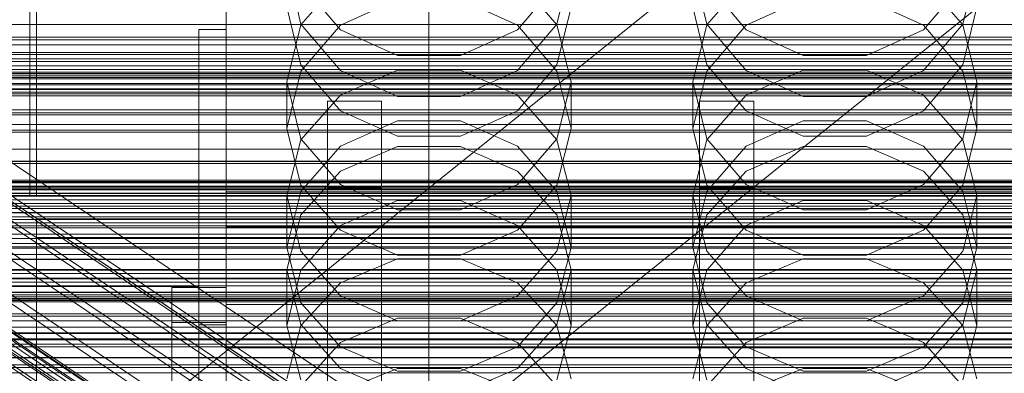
# Model space of a CAD drawing. Header units: millimetres. Extents: x -2233 to 65662, y -50530 to 6847.
# Tile 89 of 256: x -190 to -45, y -34461 to -34409. Entities that reach past the tile are written whole.
import ezdxf

# ---------------------------------------------------------------- set-up
doc = ezdxf.new("R2010")
doc.units = ezdxf.units.MM
for name, color, linetype, lineweight in [('COTAS_O', 1, 'Continuous', 0), ('COTAS_P', 1, 'Continuous', 0), ('frontal_briquetadora', 7, 'Continuous', 0), ('frontal_C01', 7, 'Continuous', 0), ('frontal_C02', 7, 'Continuous', 0), ('frontal_C03', 7, 'Continuous', 0), ('frontal_C04', 7, 'Continuous', 0), ('frontal_mezcladora', 7, 'Continuous', 0), ('frontal_secador', 7, 'Continuous', 0), ('frontal_tolva', 7, 'Continuous', 0)]:
    doc.layers.add(name, color=color, linetype=linetype, lineweight=lineweight)
doc.dimstyles.new('R19_100', dxfattribs={"dimtxt": 250, "dimasz": 150, "dimexe": 150, "dimexo": 80, "dimgap": 100, "dimtad": 1, "dimtih": 1, "dimtoh": 1, "dimdsep": 46, "dimcen": 0.09, "dimadec": 0, "dimazin": 0, "dimtfac": 1, "dimtdec": 4, "dimtofl": 0, "dimtmove": 0, "dimatfit": 3, "dimfxl": 1, "dimtolj": 1, "dimtzin": 0, "dimarcsym": 0})

# ---------------------------------------------------------------- blocks, each defined once
blk = doc.blocks.new('DIM_R32_40')
at = {"layer": 'COTAS_P'}
for p, q in [((-150, -32200), (550, -32200)), ((550, -32200), (505, -32350)), ((550, -34800), (550, -32200)), ((550, -32200), (595, -32350)), ((550, -34800), (505, -34650)), ((550, -34800), (595, -34650)), ((-150, -34800), (550, -34800))]:
    blk.add_line(p, q, dxfattribs=at)
blk.add_text('2600 P', height=250, rotation=90, dxfattribs=at).set_placement((450, -33500))
blk = doc.blocks.new('DIM_R32_42')
at = {"layer": 'COTAS_O'}
for p, q in [((-650, -33700), (50, -33700)), ((50, -33700), (5, -33850)), ((50, -34900), (50, -33700)), ((50, -33700), (95, -33850)), ((50, -34900), (5, -34750)), ((50, -34900), (95, -34750)), ((-650, -34900), (50, -34900))]:
    blk.add_line(p, q, dxfattribs=at)
blk.add_text('1200 O', height=250, rotation=90, dxfattribs=at).set_placement((-50, -34300))
blk = doc.blocks.new('DIM_R32_43')
at = {"layer": 'COTAS_O'}
for p, q in [((-650, -34200), (-500, -34155)), ((650, -34200), (500, -34155)), ((-650, -34900), (-650, -34200)), ((-650, -34200), (650, -34200)), ((-650, -34200), (-500, -34245)), ((650, -34200), (500, -34245)), ((650, -34900), (650, -34200))]:
    blk.add_line(p, q, dxfattribs=at)
blk.add_text('1300 O', height=250, dxfattribs=at).set_placement((0, -34100))

msp = doc.modelspace()

# ---------------------------------------------------------------- linework, layer by layer
at = {"layer": 'frontal_briquetadora'}
for p, q in [((-160, -34391.832), (-160, -34410.648)), ((-160, -34392.425), (-160, -34411.23)), ((-160, -34411.813), (-160, -34393.018)), ((-148.92, -34409.66), (-151, -34401.081)), ((-109, -34401.081), (-111.08, -34409.66)), ((-88.92, -34409.66), (-91, -34401.081)), ((-49, -34401.081), (-51.08, -34409.66)), ((-148.92, -34409.801), (-143.093, -34403.051)), ((-143.094, -34410.517), (-148.92, -34403.634)), ((-116.907, -34403.051), (-111.08, -34409.801)), ((-111.08, -34403.634), (-116.906, -34410.517)), ((-88.92, -34409.801), (-83.093, -34403.051)), ((-83.094, -34410.517), (-88.92, -34403.634)), ((-56.907, -34403.051), (-51.08, -34409.801)), ((-51.08, -34403.634), (-56.906, -34410.517)), ((-188, -34406.677), (-188, -34416.673)), ((-188, -34407), (-188, -34410.905)), ((-134.674, -34405.988), (-143.094, -34409.807)), ((-116.906, -34409.807), (-125.326, -34405.988)), ((-74.674, -34405.988), (-83.094, -34409.807)), ((-56.906, -34409.807), (-65.326, -34405.988)), ((-151, -34407.145), (-148.92, -34415.689)), ((-111.08, -34415.689), (-109, -34407.145)), ((-91, -34407.145), (-88.92, -34415.689)), ((-51.08, -34415.689), (-49, -34407.145)), ((-151, -34418.219), (-148.92, -34409.801)), ((-143.093, -34416.54), (-148.92, -34409.66)), ((-143.094, -34409.807), (-148.92, -34416.648)), ((-111.08, -34409.66), (-116.907, -34416.54)), ((-111.08, -34416.648), (-116.906, -34409.807)), ((-111.08, -34409.801), (-109, -34418.219)), ((-91, -34418.219), (-88.92, -34409.801)), ((-83.093, -34416.54), (-88.92, -34409.66)), ((-83.094, -34409.807), (-88.92, -34416.648)), ((-51.08, -34409.66), (-56.907, -34416.54)), ((-51.08, -34416.648), (-56.906, -34409.807)), ((-51.08, -34409.801), (-49, -34418.219)), ((-188, -34410.905), (-188, -34414.036)), ((-164, -34410.477), (-164, -34454.149)), ((-164, -34448.619), (-164, -34410.477)), ((-164, -34410.477), (-160, -34410.477)), ((-160, -34454.149), (-160, -34410.477)), ((-160, -34410.477), (-160, -34448.619)), ((-160, -34410.648), (-160, -34429.115)), ((-160, -34411.23), (-160, -34429.686)), ((-134.674, -34414.319), (-143.094, -34410.517)), ((-116.906, -34410.517), (-125.326, -34414.319)), ((-74.674, -34414.319), (-83.094, -34410.517)), ((-56.906, -34410.517), (-65.326, -34414.319)), ((-160, -34430.257), (-160, -34411.813)), ((-188, -34414.036), (-188, -34415.774)), ((-125.326, -34414.319), (-134.674, -34414.319)), ((-65.326, -34414.319), (-74.674, -34414.319)), ((-148.92, -34415.689), (-143.094, -34422.488)), ((-116.906, -34422.488), (-111.08, -34415.689)), ((-88.92, -34415.689), (-83.094, -34422.488)), ((-56.906, -34422.488), (-51.08, -34415.689)), ((-188, -34416.673), (-188, -34424.603)), ((-148.92, -34416.648), (-151, -34425.108)), ((-134.673, -34416.505), (-143.093, -34420.17)), ((-134.673, -34420.358), (-143.093, -34416.54)), ((-125.327, -34416.505), (-134.673, -34416.505)), ((-116.907, -34420.17), (-125.327, -34416.505)), ((-116.907, -34416.54), (-125.327, -34420.358)), ((-109, -34425.108), (-111.08, -34416.648)), ((-88.92, -34416.648), (-91, -34425.108)), ((-74.673, -34416.505), (-83.093, -34420.17)), ((-74.673, -34420.358), (-83.093, -34416.54)), ((-65.327, -34416.505), (-74.673, -34416.505)), ((-56.907, -34420.17), (-65.327, -34416.505)), ((-56.907, -34416.54), (-65.327, -34420.358)), ((-49, -34425.108), (-51.08, -34416.648)), ((-151, -34418.219), (-151, -34425.108)), ((-151, -34418.219), (-148.92, -34426.637)), ((-111.08, -34426.637), (-109, -34418.219)), ((-109, -34418.219), (-109, -34425.108)), ((-91, -34418.219), (-91, -34425.108)), ((-91, -34418.219), (-88.92, -34426.637)), ((-51.08, -34426.637), (-49, -34418.219)), ((-49, -34418.219), (-49, -34425.108)), ((-143.093, -34420.17), (-148.92, -34426.776)), ((-111.08, -34426.776), (-116.907, -34420.17)), ((-83.093, -34420.17), (-88.92, -34426.776)), ((-51.08, -34426.776), (-56.907, -34420.17)), ((-125.327, -34420.358), (-134.673, -34420.358)), ((-65.327, -34420.358), (-74.673, -34420.358)), ((-143.094, -34422.488), (-134.674, -34426.241)), ((-125.326, -34426.241), (-116.906, -34422.488)), ((-83.094, -34422.488), (-74.674, -34426.241)), ((-65.326, -34426.241), (-56.906, -34422.488)), ((-143.094, -34427.72), (-134.674, -34423.972)), ((-134.674, -34423.972), (-125.326, -34423.972)), ((-125.326, -34423.972), (-116.906, -34427.72)), ((-83.094, -34427.72), (-74.674, -34423.972)), ((-74.674, -34423.972), (-65.326, -34423.972)), ((-65.326, -34423.972), (-56.906, -34427.72)), ((-188, -34424.603), (-188, -34430.351)), ((-148.92, -34433.486), (-151, -34425.108)), ((-109, -34425.108), (-111.08, -34433.486)), ((-88.92, -34433.486), (-91, -34425.108)), ((-49, -34425.108), (-51.08, -34433.486)), ((-148.92, -34426.776), (-151, -34435.012)), ((-148.92, -34426.637), (-143.093, -34433.388)), ((-134.674, -34426.241), (-125.326, -34426.241)), ((-116.907, -34433.388), (-111.08, -34426.637)), ((-109, -34435.012), (-111.08, -34426.776)), ((-88.92, -34426.776), (-91, -34435.012)), ((-88.92, -34426.637), (-83.093, -34433.388)), ((-74.674, -34426.241), (-65.326, -34426.241)), ((-56.907, -34433.388), (-51.08, -34426.637)), ((-49, -34435.012), (-51.08, -34426.776)), ((-148.92, -34434.426), (-143.094, -34427.72)), ((-143.093, -34431.392), (-134.673, -34427.785)), ((-134.673, -34427.785), (-125.327, -34427.785)), ((-125.327, -34427.785), (-116.907, -34431.392)), ((-116.906, -34427.72), (-111.08, -34434.426)), ((-88.92, -34434.426), (-83.094, -34427.72)), ((-83.093, -34431.392), (-74.673, -34427.785)), ((-74.673, -34427.785), (-65.327, -34427.785)), ((-65.327, -34427.785), (-56.907, -34431.392)), ((-56.906, -34427.72), (-51.08, -34434.426)), ((-188, -34430.351), (-188, -34433.833)), ((-160, -34429.115), (-160, -34447.187)), ((-160, -34429.686), (-160, -34447.745)), ((-160, -34448.302), (-160, -34430.257)), ((-148.92, -34437.891), (-143.093, -34431.392)), ((-116.907, -34431.392), (-111.08, -34437.891)), ((-88.92, -34437.891), (-83.093, -34431.392)), ((-56.907, -34431.392), (-51.08, -34437.891)), ((-188, -34433.833), (-188, -34435)), ((-160, -34434.477), (-160, -34478.149)), ((200, -34434.477), (-160, -34434.477)), ((-160, -34434.477), (-160, -34439.62)), ((-151, -34442.708), (-148.92, -34434.426)), ((-143.094, -34440.145), (-148.92, -34433.486)), ((-143.093, -34433.388), (-134.673, -34437.134)), ((-125.327, -34437.134), (-116.907, -34433.388)), ((-111.08, -34433.486), (-116.906, -34440.145)), ((-111.08, -34434.426), (-109, -34442.708)), ((-91, -34442.708), (-88.92, -34434.426)), ((-83.094, -34440.145), (-88.92, -34433.486)), ((-83.093, -34433.388), (-74.673, -34437.134)), ((-65.327, -34437.134), (-56.907, -34433.388)), ((-51.08, -34433.486), (-56.906, -34440.145)), ((-51.08, -34434.426), (-49, -34442.708)), ((-151, -34435.012), (-151, -34442.708)), ((-151, -34435.012), (-148.92, -34443.249)), ((-134.674, -34435.765), (-143.094, -34439.459)), ((-125.326, -34435.765), (-134.674, -34435.765)), ((-116.906, -34439.459), (-125.326, -34435.765)), ((-111.08, -34443.249), (-109, -34435.012)), ((-109, -34435.012), (-109, -34442.708)), ((-91, -34435.012), (-91, -34442.708)), ((-91, -34435.012), (-88.92, -34443.249)), ((-74.674, -34435.765), (-83.094, -34439.459)), ((-65.326, -34435.765), (-74.674, -34435.765)), ((-56.906, -34439.459), (-65.326, -34435.765)), ((-51.08, -34443.249), (-49, -34435.012)), ((-49, -34435.012), (-49, -34442.708)), ((-134.673, -34437.134), (-125.327, -34437.134)), ((-74.673, -34437.134), (-65.327, -34437.134)), ((-160, -34441.272), (-160, -34438.696)), ((-160, -34438.696), (-160, -34442.962)), ((-151, -34445.996), (-148.92, -34437.891)), ((-111.08, -34437.891), (-109, -34445.996)), ((-91, -34445.996), (-88.92, -34437.891)), ((-51.08, -34437.891), (-49, -34445.996)), ((-160, -34483.291), (-160, -34439.62)), ((-160, -34439.62), (200, -34439.62)), ((-143.094, -34439.459), (-148.92, -34446.067)), ((-134.674, -34443.818), (-143.094, -34440.145)), ((-116.906, -34440.145), (-125.326, -34443.818)), ((-111.08, -34446.067), (-116.906, -34439.459)), ((-83.094, -34439.459), (-88.92, -34446.067)), ((-74.674, -34443.818), (-83.094, -34440.145)), ((-56.906, -34440.145), (-65.326, -34443.818)), ((-51.08, -34446.067), (-56.906, -34439.459)), ((-160, -34450.299), (-160, -34441.272)), ((-160, -34442.962), (-160, -34453.421)), ((-148.92, -34450.901), (-151, -34442.708)), ((-148.92, -34443.249), (-143.093, -34449.855)), ((-116.907, -34449.855), (-111.08, -34443.249)), ((-109, -34442.708), (-111.08, -34450.901)), ((-88.92, -34450.901), (-91, -34442.708)), ((-88.92, -34443.249), (-83.093, -34449.855)), ((-56.907, -34449.855), (-51.08, -34443.249)), ((-49, -34442.708), (-51.08, -34450.901)), ((-210, -34444.477), (-160, -34444.477)), ((-164, -34444.477), (-160, -34444.477)), ((-164, -34474.477), (-164, -34444.477)), ((-160, -34474.477), (-160, -34444.477)), ((-143.093, -34447.906), (-134.673, -34444.394)), ((-125.326, -34443.818), (-134.674, -34443.818)), ((-134.673, -34444.394), (-125.327, -34444.394)), ((-125.327, -34444.394), (-116.907, -34447.906)), ((-83.093, -34447.906), (-74.673, -34444.394)), ((-65.326, -34443.818), (-74.674, -34443.818)), ((-74.673, -34444.394), (-65.327, -34444.394)), ((-65.327, -34444.394), (-56.907, -34447.906)), ((-160, -34448.416), (-160, -34444.991)), ((-151, -34445.996), (-151, -34454.221)), ((-148.92, -34454.101), (-151, -34445.996)), ((-148.92, -34446.067), (-151, -34454.221)), ((-109, -34445.996), (-111.08, -34454.101)), ((-109, -34454.221), (-111.08, -34446.067)), ((-109, -34445.996), (-109, -34454.221)), ((-91, -34445.996), (-91, -34454.221)), ((-88.92, -34454.101), (-91, -34445.996)), ((-88.92, -34446.067), (-91, -34454.221)), ((-49, -34445.996), (-51.08, -34454.101)), ((-49, -34454.221), (-51.08, -34446.067)), ((-49, -34445.996), (-49, -34454.221)), ((-160, -34447.187), (-160, -34464.816)), ((-160, -34447.745), (-160, -34465.36)), ((-206, -34448.477), (-164, -34448.477)), ((-168, -34474.822), (-168, -34448.619)), ((-168, -34448.619), (-168, -34453.761)), ((-160, -34448.619), (-168, -34448.619)), ((-164, -34454.477), (-164, -34448.477)), ((-164, -34492.29), (-164, -34448.619)), ((-160, -34448.619), (-164, -34448.619)), ((-160, -34465.903), (-160, -34448.302)), ((-160, -34458.171), (-160, -34448.416)), ((-160, -34448.619), (-160, -34492.29)), ((-160, -34448.619), (-160, -34474.822)), ((-160, -34453.761), (-160, -34448.619)), ((-148.92, -34454.234), (-143.093, -34447.906)), ((-116.907, -34447.906), (-111.08, -34454.234)), ((-88.92, -34454.234), (-83.093, -34447.906)), ((-56.907, -34447.906), (-51.08, -34454.234)), ((-160, -34464.401), (-160, -34450.299)), ((-143.093, -34449.855), (-134.673, -34453.52)), ((-125.327, -34453.52), (-116.907, -34449.855)), ((-83.093, -34449.855), (-74.673, -34453.52)), ((-65.327, -34453.52), (-56.907, -34449.855)), ((-160, -34453.453), (-160, -34450.877)), ((-160, -34450.877), (-160, -34455.143)), ((-160, -34451.11), (-160, -34483.291)), ((200, -34451.11), (-160, -34451.11)), ((-160, -34451.11), (-160, -34457.538)), ((-143.094, -34457.404), (-148.92, -34450.901)), ((-111.08, -34450.901), (-116.906, -34457.404)), ((-83.094, -34457.404), (-88.92, -34450.901)), ((-51.08, -34450.901), (-56.906, -34457.404)), ((-160, -34453.421), (-160, -34468.481)), ((-160, -34462.48), (-160, -34453.453)), ((-134.674, -34453.127), (-143.094, -34456.734)), ((-125.326, -34453.127), (-134.674, -34453.127)), ((-134.673, -34453.52), (-125.327, -34453.52)), ((-116.906, -34456.734), (-125.326, -34453.127)), ((-74.674, -34453.127), (-83.094, -34456.734)), ((-65.326, -34453.127), (-74.674, -34453.127)), ((-74.673, -34453.52), (-65.327, -34453.52)), ((-56.906, -34456.734), (-65.326, -34453.127)), ((-206, -34454.477), (-164, -34454.477)), ((-168, -34453.761), (-168, -34479.964)), ((-168, -34453.761), (-160, -34453.761)), ((-164, -34454.149), (-164, -34674)), ((-164, -34492.29), (-164, -34454.149)), ((-164, -34454.149), (-160, -34454.149)), ((-160, -34479.964), (-160, -34453.761)), ((-160, -34674), (-160, -34454.149)), ((-160, -34454.149), (-160, -34492.29)), ((-151, -34454.221), (-148.92, -34462.278)), ((-151, -34462.125), (-148.92, -34454.234)), ((-143.093, -34460.601), (-148.92, -34454.101)), ((-111.08, -34454.101), (-116.907, -34460.601)), ((-111.08, -34462.278), (-109, -34454.221)), ((-111.08, -34454.234), (-109, -34462.125)), ((-91, -34454.221), (-88.92, -34462.278)), ((-91, -34462.125), (-88.92, -34454.234)), ((-83.093, -34460.601), (-88.92, -34454.101)), ((-51.08, -34454.101), (-56.907, -34460.601)), ((-51.08, -34462.278), (-49, -34454.221)), ((-51.08, -34454.234), (-49, -34462.125)), ((-160, -34455.143), (-160, -34465.602)), ((-160, -34489.719), (-160, -34457.538)), ((-160, -34457.538), (200, -34457.538)), ((-143.094, -34456.734), (-148.92, -34463.181)), ((-134.674, -34460.988), (-143.094, -34457.404)), ((-116.906, -34457.404), (-125.326, -34460.988)), ((-111.08, -34463.18), (-116.906, -34456.734)), ((-83.094, -34456.734), (-88.92, -34463.181)), ((-74.674, -34460.988), (-83.094, -34457.404)), ((-56.906, -34457.404), (-65.326, -34460.988)), ((-51.08, -34463.18), (-56.906, -34456.734)), ((-160, -34472.77), (-160, -34458.171)), ((-134.673, -34460.596), (-143.093, -34464.004)), ((-134.673, -34464.208), (-143.093, -34460.601)), ((-125.327, -34460.596), (-134.673, -34460.596)), ((-116.907, -34464.004), (-125.327, -34460.596)), ((-116.907, -34460.601), (-125.327, -34464.208)), ((-74.673, -34460.596), (-83.093, -34464.004)), ((-74.673, -34464.208), (-83.093, -34460.601)), ((-65.327, -34460.596), (-74.673, -34460.596)), ((-56.907, -34464.004), (-65.327, -34460.596)), ((-56.907, -34460.601), (-65.327, -34464.208)), ((-125.326, -34460.988), (-134.674, -34460.988)), ((-65.326, -34460.988), (-74.674, -34460.988))]:
    msp.add_line(p, q, dxfattribs=at)
at = {"layer": 'frontal_C01'}
for p, q in [((-130, -34471.612), (-130, -34196.607)), ((-130, -34202.366), (-130, -34477.371)), ((-332.629, -34341.595), (-148.32, -34465.464)), ((-331.181, -34341.33), (-146.872, -34465.2)), ((-330.692, -34342.506), (-146.383, -34466.375)), ((-334.938, -34343.281), (-150.629, -34467.151)), ((-356.348, -34345.756), (-142.549, -34489.444)), ((-355.53, -34345.158), (-141.731, -34488.847)), ((-355.017, -34345.064), (-141.218, -34488.753)), ((-354.844, -34345.481), (-141.045, -34489.169)), ((-331.197, -34345.041), (-146.887, -34468.911)), ((-357.415, -34346.817), (-143.617, -34490.505)), ((-355.022, -34346.379), (-141.224, -34490.068)), ((-337.95, -34346.275), (-153.641, -34470.144)), ((-358.659, -34348.268), (-144.861, -34491.956)), ((-355.541, -34347.698), (-141.742, -34491.387)), ((-332.659, -34348.764), (-148.35, -34472.633)), ((-356.363, -34349.348), (-142.565, -34493.037)), ((-341.461, -34350.372), (-157.152, -34474.241)), ((-334.981, -34353.42), (-150.672, -34477.289)), ((-160.922, -34479.161), (-345.231, -34355.292)), ((-338.003, -34358.692), (-153.694, -34482.562)), ((-130, -34471.612), (-228.298, -34405.548)), ((-228.298, -34411.307), (-130, -34477.371)), ((430, -34456.223), (-430, -34456.223)), ((430, -34461.223), (-430, -34461.223))]:
    msp.add_line(p, q, dxfattribs=at)
at = {"layer": 'frontal_C02'}
for p, q in [((-130, -34521.432), (-130, -34230.937)), ((-130, -34236.667), (-130, -34527.162)), ((-311.15, -34416.368), (311.15, -34416.368)), ((-311.15, -34416.964), (311.15, -34416.964)), ((-311.15, -34417.501), (311.15, -34417.501)), ((-311.15, -34419.249), (311.15, -34419.249)), ((-311.15, -34420.287), (311.15, -34420.287)), ((-311.15, -34423.068), (311.15, -34423.068)), ((-311.15, -34424.535), (311.15, -34424.535)), ((-311.15, -34428.159), (311.15, -34428.159)), ((-311.15, -34429.956), (311.15, -34429.956)), ((-440, -34432.754), (440, -34432.754)), ((-440, -34432.965), (440, -34432.965)), ((-440, -34433.156), (440, -34433.156)), ((-440, -34433.775), (440, -34433.775)), ((-440, -34434.143), (440, -34434.143)), ((311.15, -34434.176), (-311.15, -34434.176)), ((-440, -34435.128), (440, -34435.128)), ((-440, -34435.648), (440, -34435.648)), ((-311.15, -34436.18), (311.15, -34436.18)), ((-440, -34436.932), (440, -34436.932)), ((-440, -34437.569), (440, -34437.569)), ((440, -34439.064), (-440, -34439.064)), ((-440, -34439.774), (440, -34439.774)), ((-440, -34441.379), (440, -34441.379)), ((-311.15, -34440.709), (311.15, -34440.709)), ((-440, -34442.114), (440, -34442.114)), ((-311.15, -34442.784), (311.15, -34442.784)), ((-440, -34443.719), (440, -34443.719)), ((-440, -34444.429), (440, -34444.429)), ((-440, -34445.925), (440, -34445.925)), ((-440, -34446.561), (440, -34446.561)), ((-440, -34447.845), (440, -34447.845)), ((-311.15, -34447.313), (311.15, -34447.313)), ((-440, -34448.365), (440, -34448.365)), ((-311.15, -34449.317), (311.15, -34449.317)), ((-440, -34449.351), (440, -34449.351)), ((-440, -34449.718), (440, -34449.718)), ((-440, -34450.338), (440, -34450.338)), ((-440, -34450.528), (440, -34450.528)), ((-440, -34450.739), (440, -34450.739)), ((-311.15, -34453.538), (311.15, -34453.538)), ((-311.15, -34455.334), (311.15, -34455.334)), ((-311.15, -34458.959), (311.15, -34458.959)), ((-311.15, -34460.426), (311.15, -34460.426))]:
    msp.add_line(p, q, dxfattribs=at)
at = {"layer": 'frontal_C03'}
for p, q in [((-1424.399, -35474.583), (1405.601, -33199.271)), ((-1405.601, -35497.963), (1424.399, -33222.651)), ((1250, -34414.813), (-1250, -34414.813)), ((1250, -34415.199), (-1250, -34415.199)), ((1250, -34415.865), (-1250, -34415.865)), ((-1250, -34416.797), (1250, -34416.797)), ((1250, -34417.739), (-1250, -34417.739)), ((1250, -34418.671), (-1250, -34418.671)), ((1250, -34419.337), (-1250, -34419.337)), ((1250, -34419.723), (-1250, -34419.723)), ((1250, -34433.647), (-1250, -34433.647)), ((1250, -34434.033), (-1250, -34434.033)), ((1250, -34434.699), (-1250, -34434.699)), ((-1250, -34435.631), (1250, -34435.631)), ((1250, -34436.573), (-1250, -34436.573)), ((1250, -34437.505), (-1250, -34437.505)), ((1250, -34438.171), (-1250, -34438.171)), ((1250, -34438.557), (-1250, -34438.557)), ((1250, -34452.481), (-1250, -34452.481)), ((1250, -34452.867), (-1250, -34452.867)), ((1250, -34453.533), (-1250, -34453.533)), ((-1250, -34454.465), (1250, -34454.465)), ((1250, -34455.407), (-1250, -34455.407)), ((1250, -34456.339), (-1250, -34456.339)), ((1250, -34457.005), (-1250, -34457.005)), ((1250, -34457.391), (-1250, -34457.391))]:
    msp.add_line(p, q, dxfattribs=at)
at = {"layer": 'frontal_C04'}
for p, q in [((225, -34411.606), (-225, -34411.606)), ((225, -34412.721), (-225, -34412.721)), ((225, -34413.861), (-225, -34413.861)), ((225, -34414.162), (-225, -34414.162)), ((-225, -34417.244), (225, -34417.244)), ((-225, -34417.573), (225, -34417.573)), ((225, -34418.43), (-225, -34418.43)), ((225, -34422.769), (-225, -34422.769)), ((225, -34425.361), (-225, -34425.361)), ((-225, -34425.672), (225, -34425.672)), ((225, -34430.268), (-225, -34430.268)), ((225, -34434.688), (-225, -34434.688)), ((-225, -34435.655), (225, -34435.655)), ((188, -34438.484), (-188, -34438.484)), ((-188, -34438.484), (-188, -34470.434)), ((-188, -34441.22), (-188, -34438.484)), ((225, -34439.512), (-225, -34439.512)), ((-188, -34441.22), (188, -34441.22)), ((-188, -34473.17), (-188, -34441.22)), ((225, -34446.053), (-225, -34446.053)), ((-225, -34447.221), (225, -34447.221)), ((225, -34450.221), (-225, -34450.221)), ((225, -34459.02), (-225, -34459.02)), ((-225, -34460.018), (225, -34460.018))]:
    msp.add_line(p, q, dxfattribs=at)
at = {"layer": 'frontal_mezcladora'}
for p, q in [((-189, -34435), (-189, -34375)), ((-145, -34433.911), (-145, -34421.05)), ((-145, -34421.05), (-137, -34421.05)), ((-137, -34433.911), (-137, -34421.05)), ((-90, -34433.911), (-90, -34421.05)), ((-90, -34421.05), (-82, -34421.05)), ((-82, -34433.911), (-82, -34421.05)), ((-145, -34470.534), (-145, -34433.911)), ((-145, -34433.911), (-137, -34433.911)), ((-137, -34470.534), (-137, -34433.911)), ((-90, -34470.534), (-90, -34433.911)), ((-90, -34433.911), (-82, -34433.911)), ((-82, -34470.534), (-82, -34433.911)), ((-420, -34435), (240, -34435)), ((-189, -34435), (9, -34435)), ((-420, -34442.586), (240, -34442.586)), ((-280, -34450), (280, -34450)), ((-240, -34450), (-160, -34450)), ((-160, -34535), (-160, -34450))]:
    msp.add_line(p, q, dxfattribs=at)
at = {"layer": 'frontal_secador'}
for p, q in [((1250, -34409.715), (-1250, -34409.715)), ((1250, -34422.349), (-1250, -34422.349)), ((1250, -34430.291), (-1250, -34430.291)), ((1250, -34433), (-1250, -34433))]:
    msp.add_line(p, q, dxfattribs=at)
at = {"layer": 'frontal_tolva'}
for p, q in [((-670, -34412), (670, -34412)), ((-660, -34420), (660, -34420)), ((-660, -34430), (660, -34430))]:
    msp.add_line(p, q, dxfattribs=at)

# ---------------------------------------------------------------- dimensions: what is measured, and where the dimension line sits
at = {"layer": 'COTAS_O'}
for p2, distance, picture, middle in [((-650, -33700), -700, 'DIM_R32_42', (50, -34300)), ((650, -34900), 700, 'DIM_R32_43', (0, -34200))]:
    dim = msp.add_aligned_dim(p1=(-650, -34900), p2=p2, distance=distance, text='<> O', dimstyle='R19_100', dxfattribs=at)
    dim.commit()
    dim.dimension.update_dxf_attribs({"geometry": picture, "text_midpoint": middle})
at = {"layer": 'COTAS_P'}
dim = msp.add_aligned_dim(p1=(-150, -34800), p2=(-150, -32200), distance=-700, text='<> P', dimstyle='R19_100', dxfattribs=at)
dim.commit()
dim.dimension.update_dxf_attribs({"geometry": 'DIM_R32_40', "text_midpoint": (550, -33500)})

doc.saveas('drawing.dxf')
